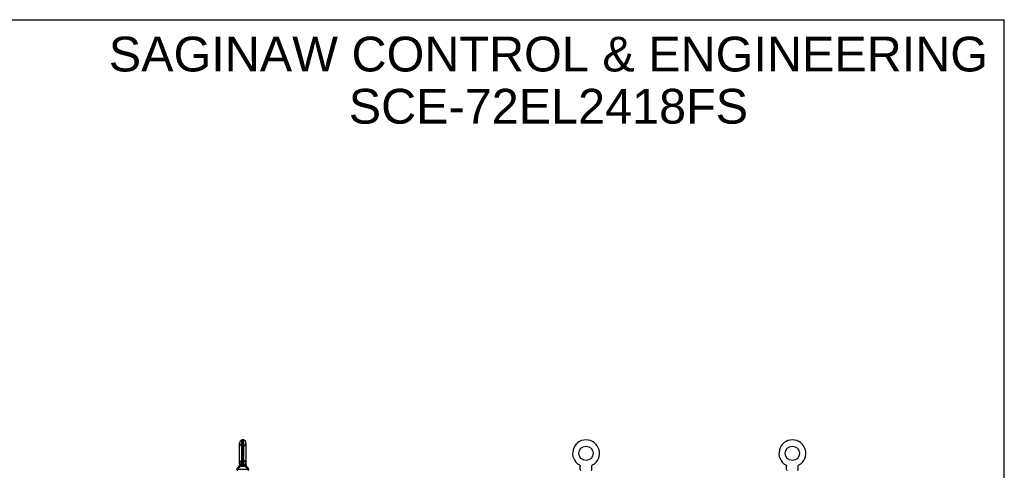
# Model space of a CAD drawing. Header units: inches. Extents: x 0 to 189, y 0 to 122.
# Tile 19 of 19: x 94 to 189, y 79 to 122. Entities that reach past the tile are written whole.
import ezdxf

# ---------------------------------------------------------------- set-up
doc = ezdxf.new("R2010")
doc.units = ezdxf.units.IN
doc.header["$LTSCALE"] = 10.388889
doc.header["$MEASUREMENT"] = 0
doc.linetypes.add('HIDDEN', pattern=[0.2, 0.1, -0.1])
doc.layers.get('0').update_dxf_attribs({"linetype": 'CONTINUOUS'})
doc.layers.add('DEFAULT_2', color=8, linetype='HIDDEN')
doc.layers.add('DIMENSIONS', color=7, linetype='CONTINUOUS')
doc.styles.get("Standard").update_dxf_attribs({"font": 'arial.ttf'})

msp = doc.modelspace()

# ---------------------------------------------------------------- linework, layer by layer
at = {"color": 7, "linetype": 'Continuous'}
for p, q in [((0, 122.222), (188.889, 122.222)), ((188.889, 0), (188.889, 122.222)), ((115.543, 79.678), (115.543, 81.653)), ((115.767, 79.55), (115.767, 81.948)), ((115.805, 81.953), (115.805, 79.545)), ((115.893, 81.953), (115.805, 81.953)), ((115.893, 79.545), (115.893, 81.953)), ((115.932, 79.55), (115.932, 81.948)), ((116.155, 79.678), (116.155, 81.653)), ((115.549, 79.535), (115.548, 79.53)), ((115.551, 79.608), (115.554, 79.623)), ((115.554, 79.623), (115.555, 79.632)), ((115.555, 79.632), (115.556, 79.64)), ((115.556, 79.64), (115.557, 79.645)), ((115.557, 79.645), (115.558, 79.652)), ((115.576, 79.569), (115.572, 79.577)), ((115.579, 79.65), (115.583, 79.647)), ((115.583, 79.647), (115.596, 79.637)), ((115.596, 79.637), (115.602, 79.632)), ((115.768, 79.543), (115.767, 79.548)), ((115.769, 79.537), (115.768, 79.543)), ((115.777, 79.5), (115.769, 79.537)), ((115.791, 79.419), (115.793, 79.429)), ((115.793, 79.429), (115.795, 79.44)), ((115.795, 79.44), (115.797, 79.45)), ((115.906, 79.429), (115.904, 79.44)), ((115.907, 79.419), (115.906, 79.429)), ((115.921, 79.5), (115.923, 79.508)), ((115.923, 79.508), (115.927, 79.527)), ((115.927, 79.527), (115.929, 79.537)), ((115.929, 79.537), (115.93, 79.543)), ((115.93, 79.543), (115.931, 79.548)), ((116.103, 79.637), (116.115, 79.647)), ((116.142, 79.642), (116.143, 79.637)), ((116.143, 79.637), (116.144, 79.63)), ((116.143, 79.579), (116.144, 79.584)), ((116.143, 79.574), (116.143, 79.579)), ((116.143, 79.569), (116.143, 79.574)), ((116.144, 79.564), (116.143, 79.569)), ((116.144, 79.63), (116.145, 79.62)), ((116.144, 79.594), (116.145, 79.599)), ((116.144, 79.589), (116.144, 79.594)), ((116.144, 79.584), (116.144, 79.589)), ((116.144, 79.559), (116.144, 79.564)), ((116.145, 79.554), (116.144, 79.559)), ((116.145, 79.62), (116.147, 79.609)), ((116.145, 79.599), (116.146, 79.604)), ((116.146, 79.549), (116.145, 79.554)), ((116.146, 79.604), (116.147, 79.608)), ((116.146, 79.545), (116.146, 79.549)), ((116.147, 79.541), (116.146, 79.545)), ((148.134, 79.546), (148.133, 79.546)), ((148.133, 79.546), (148.138, 79.543)), ((148.136, 79.544), (148.135, 79.545)), ((148.138, 79.543), (148.142, 79.54)), ((148.142, 79.54), (148.146, 79.538)), ((148.146, 79.538), (148.15, 79.535)), ((148.15, 79.535), (148.154, 79.531)), ((148.154, 79.531), (148.158, 79.528)), ((148.158, 79.528), (148.162, 79.525)), ((148.162, 79.525), (148.166, 79.521)), ((148.165, 79.521), (148.169, 79.517)), ((148.169, 79.517), (148.172, 79.513)), ((148.172, 79.514), (148.176, 79.51)), ((148.175, 79.51), (148.179, 79.506)), ((148.179, 79.506), (148.182, 79.501)), ((148.181, 79.501), (148.184, 79.497)), ((148.184, 79.497), (148.187, 79.493)), ((148.187, 79.493), (148.189, 79.488)), ((148.189, 79.488), (148.192, 79.484)), ((148.192, 79.484), (148.194, 79.479)), ((148.194, 79.479), (148.196, 79.475)), ((148.196, 79.475), (148.198, 79.47)), ((148.198, 79.47), (148.199, 79.465)), ((148.199, 79.465), (148.201, 79.46)), ((148.201, 79.46), (148.202, 79.455)), ((148.202, 79.455), (148.203, 79.45)), ((148.203, 79.45), (148.204, 79.445)), ((148.204, 79.445), (148.205, 79.44)), ((148.205, 79.44), (148.206, 79.435)), ((148.206, 79.435), (148.206, 79.43)), ((148.206, 79.43), (148.206, 79.425)), ((148.206, 79.425), (148.206, 79.421)), ((148.206, 79.107), (148.206, 79.421)), ((149.331, 79.107), (149.331, 79.421)), ((149.332, 79.435), (149.333, 79.44)), ((149.332, 79.43), (149.332, 79.435)), ((149.333, 79.445), (149.334, 79.45)), ((149.333, 79.44), (149.333, 79.445)), ((149.335, 79.455), (149.337, 79.46)), ((149.337, 79.46), (149.338, 79.465)), ((149.338, 79.465), (149.34, 79.47)), ((149.34, 79.47), (149.342, 79.475)), ((149.344, 79.479), (149.346, 79.484)), ((149.346, 79.484), (149.348, 79.488)), ((149.348, 79.488), (149.351, 79.493)), ((149.351, 79.493), (149.353, 79.497)), ((149.353, 79.497), (149.356, 79.501)), ((149.356, 79.501), (149.359, 79.506)), ((149.359, 79.506), (149.362, 79.51)), ((149.362, 79.51), (149.365, 79.514)), ((149.365, 79.513), (149.369, 79.517)), ((149.369, 79.517), (149.372, 79.521)), ((149.372, 79.521), (149.376, 79.525)), ((149.376, 79.525), (149.379, 79.528)), ((149.379, 79.528), (149.383, 79.531)), ((149.383, 79.531), (149.387, 79.535)), ((149.387, 79.535), (149.391, 79.538)), ((149.391, 79.538), (149.395, 79.54)), ((149.395, 79.54), (149.4, 79.543)), ((149.395, 79.54), (149.397, 79.541)), ((149.4, 79.543), (149.404, 79.546)), ((149.403, 79.545), (149.401, 79.544)), ((167.926, 79.546), (167.925, 79.546)), ((167.925, 79.546), (167.93, 79.543)), ((167.928, 79.544), (167.927, 79.545)), ((167.93, 79.543), (167.934, 79.54)), ((167.934, 79.54), (167.938, 79.538)), ((167.938, 79.538), (167.942, 79.535)), ((167.942, 79.535), (167.946, 79.531)), ((167.946, 79.531), (167.95, 79.528)), ((167.95, 79.528), (167.954, 79.525)), ((167.954, 79.525), (167.958, 79.521)), ((167.957, 79.521), (167.961, 79.517)), ((167.961, 79.517), (167.964, 79.513)), ((167.964, 79.514), (167.968, 79.51)), ((167.967, 79.51), (167.971, 79.506)), ((167.971, 79.506), (167.974, 79.501)), ((167.973, 79.501), (167.976, 79.497)), ((167.976, 79.497), (167.979, 79.493)), ((167.979, 79.493), (167.981, 79.488)), ((167.981, 79.488), (167.984, 79.484)), ((167.984, 79.484), (167.986, 79.479)), ((167.986, 79.479), (167.988, 79.475)), ((167.988, 79.475), (167.99, 79.47)), ((167.99, 79.47), (167.991, 79.465)), ((167.991, 79.465), (167.993, 79.46)), ((167.993, 79.46), (167.994, 79.455)), ((167.994, 79.455), (167.995, 79.45)), ((167.995, 79.45), (167.996, 79.445)), ((167.996, 79.445), (167.997, 79.44)), ((167.997, 79.44), (167.998, 79.435)), ((167.998, 79.435), (167.998, 79.43)), ((167.998, 79.43), (167.998, 79.425)), ((167.998, 79.425), (167.998, 79.421)), ((167.998, 79.107), (167.998, 79.421)), ((169.123, 79.107), (169.123, 79.421)), ((169.124, 79.435), (169.125, 79.44)), ((169.124, 79.43), (169.124, 79.435)), ((169.125, 79.445), (169.126, 79.45)), ((169.125, 79.44), (169.125, 79.445)), ((169.126, 79.45), (169.127, 79.455)), ((169.127, 79.455), (169.129, 79.46)), ((169.129, 79.46), (169.13, 79.465)), ((169.13, 79.465), (169.132, 79.47)), ((169.132, 79.47), (169.134, 79.475)), ((169.134, 79.475), (169.136, 79.479)), ((169.136, 79.479), (169.138, 79.484)), ((169.138, 79.484), (169.14, 79.488)), ((169.14, 79.488), (169.143, 79.493)), ((169.143, 79.493), (169.145, 79.497)), ((169.145, 79.497), (169.148, 79.501)), ((169.148, 79.501), (169.151, 79.506)), ((169.151, 79.506), (169.154, 79.51)), ((169.154, 79.51), (169.157, 79.514)), ((169.157, 79.513), (169.161, 79.517)), ((169.161, 79.517), (169.164, 79.521)), ((169.164, 79.521), (169.168, 79.525)), ((169.168, 79.525), (169.171, 79.528)), ((169.171, 79.528), (169.175, 79.531)), ((169.175, 79.531), (169.179, 79.535)), ((169.179, 79.535), (169.183, 79.538)), ((169.183, 79.538), (169.187, 79.54)), ((169.187, 79.54), (169.192, 79.543)), ((169.187, 79.54), (169.189, 79.541)), ((169.192, 79.543), (169.196, 79.546)), ((169.195, 79.545), (169.193, 79.544)), ((169.196, 79.546), (169.196, 79.546)), ((115.288, 79.147), (115.287, 79.146)), ((115.287, 79.146), (115.287, 79.146)), ((115.287, 79.107), (115.287, 79.146)), ((116.412, 79.107), (115.287, 79.107)), ((115.292, 79.149), (115.288, 79.147)), ((115.297, 79.151), (115.292, 79.149)), ((115.303, 79.154), (115.297, 79.151)), ((115.309, 79.158), (115.303, 79.154)), ((116.404, 79.15), (116.399, 79.153)), ((116.408, 79.148), (116.404, 79.15)), ((116.412, 79.146), (116.408, 79.148)), ((116.412, 79.107), (116.412, 79.146))]:
    msp.add_line(p, q, dxfattribs=at)
for points in [[(115.63, 79.49), (115.625, 79.478), (115.619, 79.467), (115.613, 79.455), (115.607, 79.443), (115.601, 79.432), (115.594, 79.421), (115.587, 79.41), (115.58, 79.399), (115.573, 79.388), (115.566, 79.378), (115.558, 79.368), (115.551, 79.358), (115.543, 79.348), (115.535, 79.339), (115.527, 79.33), (115.519, 79.321), (115.511, 79.312), (115.503, 79.303), (115.495, 79.295), (115.486, 79.287), (115.478, 79.279), (115.47, 79.272), (115.462, 79.265), (115.454, 79.258), (115.446, 79.251), (115.438, 79.244), (115.43, 79.238), (115.423, 79.232), (115.415, 79.226), (115.408, 79.221), (115.4, 79.215), (115.393, 79.21), (115.386, 79.205), (115.379, 79.201), (115.373, 79.196), (115.366, 79.192), (115.36, 79.188), (115.354, 79.184), (115.348, 79.18), (115.342, 79.177), (115.337, 79.174), (115.331, 79.171), (115.326, 79.168), (115.322, 79.165), (115.317, 79.162), (115.313, 79.16), (115.309, 79.158)], [(115.551, 79.608), (115.552, 79.604), (115.553, 79.599), (115.554, 79.594), (115.554, 79.589), (115.555, 79.584), (115.555, 79.579), (115.555, 79.574), (115.555, 79.569), (115.555, 79.564), (115.554, 79.559), (115.554, 79.554), (115.553, 79.55), (115.552, 79.545), (115.551, 79.54), (115.549, 79.535)], [(115.551, 79.608), (115.551, 79.608), (115.551, 79.608)], [(115.558, 79.652), (115.558, 79.653), (115.558, 79.654), (115.558, 79.655), (115.559, 79.655), (115.559, 79.656), (115.559, 79.657), (115.559, 79.657), (115.56, 79.658), (115.56, 79.658), (115.56, 79.659), (115.561, 79.659), (115.561, 79.659), (115.561, 79.659), (115.562, 79.659), (115.562, 79.66), (115.563, 79.66), (115.563, 79.66), (115.564, 79.66), (115.565, 79.659), (115.565, 79.659), (115.566, 79.659), (115.567, 79.658), (115.568, 79.658), (115.569, 79.657), (115.57, 79.657), (115.571, 79.656), (115.572, 79.655), (115.574, 79.654), (115.575, 79.653), (115.576, 79.652), (115.578, 79.651), (115.579, 79.65)], [(115.561, 79.579), (115.562, 79.583), (115.563, 79.588), (115.564, 79.592), (115.564, 79.597), (115.564, 79.602), (115.565, 79.606), (115.565, 79.611), (115.565, 79.616), (115.564, 79.62), (115.564, 79.625), (115.563, 79.629), (115.562, 79.634), (115.562, 79.638), (115.56, 79.643), (115.559, 79.647), (115.558, 79.652)], [(115.572, 79.577), (115.571, 79.579), (115.571, 79.58), (115.57, 79.582), (115.569, 79.583), (115.569, 79.584), (115.568, 79.585), (115.568, 79.586), (115.567, 79.586), (115.567, 79.587), (115.566, 79.587), (115.566, 79.587), (115.566, 79.588), (115.565, 79.588), (115.565, 79.588), (115.565, 79.588), (115.564, 79.587), (115.564, 79.587), (115.564, 79.587), (115.564, 79.586), (115.563, 79.585), (115.563, 79.585), (115.563, 79.584), (115.562, 79.583), (115.562, 79.582), (115.562, 79.58), (115.561, 79.579)], [(115.63, 79.49), (115.627, 79.493), (115.624, 79.496), (115.621, 79.499), (115.618, 79.502), (115.615, 79.506), (115.612, 79.509), (115.61, 79.512), (115.607, 79.515), (115.604, 79.519), (115.602, 79.522), (115.599, 79.525), (115.597, 79.529), (115.595, 79.532), (115.593, 79.536), (115.59, 79.539), (115.588, 79.543), (115.587, 79.546), (115.585, 79.55), (115.583, 79.553), (115.581, 79.556), (115.58, 79.559), (115.579, 79.562), (115.578, 79.564), (115.577, 79.567), (115.576, 79.569)], [(115.602, 79.632), (115.605, 79.629), (115.609, 79.627), (115.612, 79.624), (115.616, 79.621), (115.62, 79.619), (115.624, 79.616), (115.628, 79.613), (115.632, 79.61), (115.636, 79.607), (115.64, 79.604), (115.644, 79.602), (115.648, 79.599), (115.653, 79.596), (115.657, 79.593), (115.662, 79.59)], [(115.662, 79.59), (115.662, 79.587), (115.662, 79.584), (115.662, 79.581), (115.662, 79.578), (115.661, 79.575), (115.661, 79.572), (115.66, 79.568), (115.66, 79.565), (115.659, 79.561), (115.658, 79.558), (115.657, 79.554), (115.656, 79.55), (115.655, 79.546), (115.653, 79.542), (115.652, 79.538), (115.65, 79.534), (115.649, 79.53), (115.647, 79.525), (115.645, 79.521), (115.643, 79.517), (115.641, 79.512), (115.639, 79.508), (115.637, 79.504), (115.635, 79.499), (115.632, 79.495), (115.63, 79.49)], [(115.63, 79.49), (115.637, 79.485), (115.645, 79.479), (115.652, 79.474), (115.66, 79.469), (115.667, 79.464), (115.675, 79.459), (115.683, 79.455), (115.691, 79.451), (115.699, 79.447), (115.707, 79.443), (115.715, 79.44), (115.724, 79.437), (115.732, 79.434), (115.74, 79.431), (115.749, 79.428), (115.757, 79.426), (115.765, 79.424), (115.774, 79.422), (115.782, 79.42), (115.791, 79.419)], [(115.767, 79.548), (115.765, 79.548), (115.762, 79.549), (115.76, 79.549), (115.757, 79.55), (115.755, 79.551), (115.752, 79.551), (115.749, 79.552), (115.746, 79.553), (115.743, 79.554), (115.74, 79.555), (115.736, 79.556), (115.733, 79.557), (115.729, 79.558), (115.725, 79.559), (115.721, 79.561), (115.717, 79.563), (115.712, 79.564), (115.707, 79.566), (115.703, 79.568), (115.698, 79.57), (115.692, 79.573), (115.687, 79.576), (115.681, 79.579), (115.675, 79.582), (115.668, 79.586), (115.662, 79.59)], [(115.767, 79.548), (115.767, 79.548), (115.767, 79.549), (115.767, 79.549), (115.767, 79.55)], [(115.767, 79.55), (115.771, 79.549), (115.776, 79.548), (115.781, 79.547), (115.786, 79.546), (115.791, 79.546), (115.796, 79.545), (115.801, 79.545), (115.805, 79.545)], [(115.767, 79.548), (115.772, 79.547), (115.776, 79.546), (115.781, 79.545), (115.786, 79.545), (115.791, 79.544), (115.796, 79.544), (115.801, 79.544), (115.805, 79.544)], [(115.791, 79.419), (115.79, 79.424), (115.79, 79.429), (115.789, 79.435), (115.788, 79.44), (115.787, 79.445), (115.786, 79.451), (115.786, 79.456), (115.785, 79.461), (115.784, 79.466), (115.783, 79.471), (115.782, 79.476), (115.781, 79.481), (115.78, 79.486), (115.779, 79.49), (115.777, 79.5)], [(115.791, 79.419), (115.801, 79.419), (115.81, 79.42), (115.82, 79.42), (115.83, 79.42), (115.839, 79.421), (115.849, 79.421)], [(115.797, 79.45), (115.797, 79.455), (115.798, 79.46), (115.799, 79.465), (115.8, 79.47), (115.801, 79.475), (115.801, 79.48), (115.802, 79.484), (115.802, 79.489), (115.803, 79.493), (115.803, 79.498), (115.804, 79.502), (115.804, 79.506), (115.805, 79.51), (115.805, 79.514), (115.805, 79.518), (115.805, 79.521), (115.806, 79.524), (115.806, 79.528), (115.806, 79.531), (115.806, 79.534), (115.806, 79.537), (115.806, 79.539), (115.806, 79.542), (115.805, 79.544)], [(115.805, 79.545), (115.816, 79.545), (115.827, 79.546), (115.838, 79.546), (115.849, 79.546)], [(115.805, 79.544), (115.805, 79.544), (115.805, 79.545), (115.805, 79.545), (115.805, 79.545)], [(115.849, 79.546), (115.86, 79.546), (115.871, 79.546), (115.882, 79.545), (115.893, 79.545)], [(115.849, 79.421), (115.856, 79.421), (115.864, 79.421), (115.871, 79.42), (115.878, 79.42), (115.886, 79.42), (115.893, 79.42), (115.9, 79.419), (115.907, 79.419)], [(115.893, 79.545), (115.898, 79.545), (115.903, 79.545), (115.908, 79.546), (115.912, 79.546), (115.917, 79.547), (115.922, 79.548), (115.927, 79.549), (115.932, 79.55)], [(115.893, 79.544), (115.898, 79.544), (115.903, 79.544), (115.908, 79.544), (115.912, 79.545), (115.917, 79.545), (115.922, 79.546), (115.927, 79.547), (115.931, 79.548)], [(115.893, 79.544), (115.893, 79.544), (115.893, 79.545), (115.893, 79.545), (115.893, 79.545)], [(115.904, 79.44), (115.902, 79.45), (115.901, 79.455), (115.9, 79.46), (115.899, 79.465), (115.899, 79.47), (115.898, 79.475), (115.897, 79.48), (115.896, 79.484), (115.896, 79.489), (115.895, 79.493), (115.895, 79.498), (115.894, 79.502), (115.894, 79.506), (115.894, 79.51), (115.893, 79.514), (115.893, 79.518), (115.893, 79.521), (115.893, 79.524), (115.893, 79.528), (115.893, 79.531), (115.893, 79.534), (115.893, 79.537), (115.893, 79.539), (115.893, 79.542), (115.893, 79.544)], [(115.907, 79.419), (115.916, 79.42), (115.925, 79.422), (115.933, 79.424), (115.941, 79.426), (115.95, 79.428), (115.958, 79.431), (115.967, 79.434), (115.975, 79.437), (115.983, 79.44), (115.991, 79.443), (115.999, 79.447), (116.007, 79.451), (116.015, 79.455), (116.023, 79.459), (116.031, 79.464), (116.039, 79.469), (116.046, 79.474), (116.054, 79.479), (116.061, 79.485), (116.068, 79.49)], [(115.907, 79.419), (115.908, 79.424), (115.909, 79.429), (115.91, 79.435), (115.91, 79.44), (115.911, 79.445), (115.912, 79.451), (115.913, 79.456), (115.914, 79.461), (115.915, 79.466), (115.915, 79.471), (115.916, 79.476), (115.917, 79.481), (115.918, 79.486)], [(115.918, 79.486), (115.92, 79.495), (115.921, 79.5)], [(116.036, 79.59), (116.029, 79.585), (116.022, 79.581), (116.015, 79.578), (116.008, 79.574), (116.002, 79.571), (115.995, 79.568), (115.989, 79.565), (115.983, 79.563), (115.978, 79.561), (115.973, 79.559), (115.968, 79.557), (115.963, 79.556), (115.958, 79.555), (115.954, 79.553), (115.95, 79.552), (115.946, 79.551), (115.942, 79.55), (115.938, 79.549), (115.935, 79.548), (115.931, 79.548)], [(115.931, 79.548), (115.932, 79.548), (115.932, 79.549), (115.932, 79.549), (115.932, 79.55)], [(116.036, 79.59), (116.041, 79.593), (116.045, 79.596), (116.05, 79.599), (116.054, 79.602), (116.058, 79.604), (116.063, 79.607), (116.067, 79.61), (116.071, 79.613), (116.075, 79.616), (116.079, 79.619), (116.082, 79.621), (116.086, 79.624), (116.09, 79.627), (116.093, 79.629), (116.096, 79.632), (116.103, 79.637)], [(116.068, 79.49), (116.066, 79.495), (116.064, 79.499), (116.061, 79.504), (116.059, 79.508), (116.057, 79.512), (116.055, 79.517), (116.053, 79.521), (116.051, 79.525), (116.05, 79.53), (116.048, 79.534), (116.046, 79.538), (116.045, 79.542), (116.044, 79.546), (116.042, 79.55), (116.041, 79.554), (116.04, 79.558), (116.039, 79.561), (116.039, 79.565), (116.038, 79.568), (116.037, 79.572), (116.037, 79.575), (116.037, 79.578), (116.036, 79.581), (116.036, 79.584), (116.036, 79.587), (116.036, 79.59)], [(116.123, 79.569), (116.122, 79.567), (116.121, 79.564), (116.12, 79.562), (116.118, 79.559), (116.117, 79.556), (116.115, 79.553), (116.114, 79.55), (116.112, 79.546), (116.11, 79.543), (116.108, 79.539), (116.106, 79.536), (116.104, 79.532), (116.101, 79.529), (116.099, 79.525), (116.096, 79.522), (116.094, 79.519), (116.091, 79.515), (116.089, 79.512), (116.086, 79.509), (116.083, 79.506), (116.08, 79.502), (116.077, 79.499), (116.074, 79.496), (116.071, 79.493), (116.068, 79.49)], [(116.399, 79.153), (116.392, 79.156), (116.389, 79.158), (116.385, 79.16), (116.381, 79.162), (116.377, 79.165), (116.372, 79.168), (116.367, 79.171), (116.362, 79.174), (116.356, 79.177), (116.351, 79.18), (116.345, 79.184), (116.339, 79.188), (116.332, 79.192), (116.326, 79.196), (116.319, 79.201), (116.312, 79.205), (116.305, 79.21), (116.298, 79.215), (116.291, 79.221), (116.283, 79.226), (116.276, 79.232), (116.268, 79.238), (116.26, 79.244), (116.252, 79.251), (116.244, 79.258), (116.236, 79.265), (116.228, 79.272), (116.22, 79.279), (116.212, 79.287), (116.204, 79.295), (116.196, 79.303), (116.187, 79.312), (116.179, 79.321), (116.171, 79.33), (116.163, 79.339), (116.156, 79.348), (116.148, 79.358), (116.14, 79.368), (116.133, 79.378), (116.125, 79.388), (116.118, 79.399), (116.111, 79.41), (116.104, 79.421), (116.098, 79.432), (116.091, 79.443), (116.085, 79.455), (116.079, 79.467), (116.074, 79.478), (116.068, 79.49)], [(116.115, 79.647), (116.119, 79.65), (116.121, 79.651), (116.122, 79.652), (116.124, 79.653), (116.125, 79.654), (116.126, 79.655), (116.127, 79.656), (116.128, 79.657), (116.129, 79.657), (116.13, 79.658), (116.131, 79.658), (116.132, 79.659), (116.133, 79.659), (116.134, 79.659), (116.134, 79.66), (116.135, 79.66), (116.135, 79.66), (116.136, 79.66), (116.136, 79.659), (116.137, 79.659), (116.137, 79.659), (116.138, 79.659), (116.138, 79.659), (116.138, 79.658), (116.139, 79.658), (116.139, 79.657), (116.139, 79.657), (116.139, 79.656), (116.14, 79.655), (116.14, 79.655), (116.14, 79.654), (116.14, 79.653), (116.14, 79.652)], [(116.137, 79.579), (116.137, 79.58), (116.136, 79.582), (116.136, 79.583), (116.136, 79.584), (116.135, 79.585), (116.135, 79.585), (116.135, 79.586), (116.134, 79.587), (116.134, 79.587), (116.134, 79.587), (116.134, 79.588), (116.133, 79.588), (116.133, 79.588), (116.133, 79.588), (116.132, 79.587), (116.132, 79.587), (116.131, 79.587), (116.131, 79.586), (116.131, 79.586), (116.13, 79.585), (116.13, 79.584), (116.129, 79.583), (116.128, 79.582), (116.128, 79.58), (116.127, 79.579), (116.126, 79.577), (116.123, 79.569)], [(116.137, 79.579), (116.136, 79.583), (116.135, 79.588), (116.135, 79.592), (116.134, 79.597), (116.134, 79.602), (116.134, 79.606), (116.134, 79.611), (116.134, 79.616), (116.134, 79.62), (116.135, 79.625), (116.135, 79.629), (116.136, 79.634), (116.137, 79.638), (116.138, 79.643), (116.139, 79.647), (116.14, 79.652)], [(116.14, 79.652), (116.141, 79.649), (116.142, 79.642)], [(116.147, 79.609), (116.147, 79.608), (116.147, 79.608), (116.147, 79.608)], [(149.331, 79.421), (149.331, 79.425), (149.332, 79.43)], [(149.331, 79.421), (149.331, 79.425), (149.332, 79.43)], [(149.334, 79.45), (149.335, 79.455), (149.337, 79.46)], [(149.342, 79.475), (149.344, 79.479), (149.346, 79.484)], [(169.123, 79.421), (169.123, 79.425), (169.124, 79.43)], [(169.123, 79.421), (169.123, 79.425), (169.124, 79.43)]]:
    msp.add_lwpolyline(points, dxfattribs=at)
for centre in [(148.769, 80.666), (168.561, 80.666)]:
    msp.add_circle(centre, 0.688, dxfattribs=at)
for centre, radius, start, end in [((115.849, 81.653), 0.306, 105.63034, 180), ((115.805, 81.809), 0.144, 90, 105.63034), ((115.893, 81.809), 0.144, 74.36966, 90), ((115.849, 81.653), 0.306, 0, 74.36966), ((148.769, 80.666), 1.288, 299.50527, 240.49473), ((168.561, 80.666), 1.288, 299.50526, 240.49473), ((115.051, 79.694), 0.523, 304.66237, 347.23895), ((115.849, 79.678), 0.306, 180, 193.20532), ((116.647, 79.694), 0.523, 192.7611, 235.33763), ((115.849, 79.678), 0.306, 346.79468, 360), ((115.43, 79.146), 0.144, 124.66237, 180), ((115.356, 79.107), 0.069, 180, 265), ((116.343, 79.107), 0.069, 275, 360), ((116.268, 79.146), 0.144, 360, 55.33763), ((148.275, 79.107), 0.069, 180, 265), ((149.262, 79.107), 0.069, 275, 360), ((168.067, 79.107), 0.069, 180, 265), ((169.054, 79.107), 0.069, 275, 360)]:
    msp.add_arc(centre, radius, start, end, dxfattribs=at)
at = {"layer": 'DEFAULT_2', "color": 8, "linetype": 'HIDDEN'}
for p, q in [((115.893, 81.353), (115.805, 81.353)), ((115.555, 79.632), (115.555, 79.63)), ((115.556, 79.64), (115.556, 79.637)), ((115.557, 79.649), (115.557, 79.642)), ((115.561, 79.659), (115.561, 79.659)), ((115.569, 79.657), (115.568, 79.658)), ((115.599, 79.635), (115.596, 79.637)), ((115.662, 79.59), (115.657, 79.593)), ((115.668, 79.586), (115.669, 79.586)), ((115.683, 79.455), (115.675, 79.459)), ((115.691, 79.451), (115.691, 79.451)), ((115.746, 79.553), (115.746, 79.553)), ((115.762, 79.549), (115.762, 79.549)), ((115.767, 79.548), (115.767, 79.545)), ((115.768, 79.54), (115.77, 79.534)), ((115.77, 79.534), (115.77, 79.531)), ((115.796, 79.445), (115.795, 79.44)), ((115.893, 79.978), (115.805, 79.978)), ((115.805, 79.544), (115.805, 79.544)), ((115.893, 79.544), (115.893, 79.542)), ((115.893, 79.544), (115.893, 79.544)), ((115.893, 79.537), (115.893, 79.534)), ((115.904, 79.44), (115.905, 79.434)), ((115.906, 79.429), (115.906, 79.424)), ((115.921, 79.5), (115.92, 79.495)), ((115.923, 79.508), (115.922, 79.504)), ((115.927, 79.527), (115.926, 79.52)), ((115.928, 79.531), (115.927, 79.527)), ((115.93, 79.54), (115.929, 79.537)), ((115.931, 79.545), (115.93, 79.543)), ((115.934, 79.548), (115.936, 79.549)), ((115.938, 79.549), (115.939, 79.549)), ((115.941, 79.55), (115.942, 79.55)), ((115.946, 79.551), (115.947, 79.551)), ((115.949, 79.552), (115.95, 79.552)), ((115.952, 79.553), (115.956, 79.554)), ((115.958, 79.555), (115.959, 79.555)), ((115.962, 79.556), (115.963, 79.556)), ((115.978, 79.561), (115.978, 79.561)), ((115.995, 79.568), (115.996, 79.568)), ((116.029, 79.585), (116.03, 79.586)), ((116.041, 79.593), (116.036, 79.59)), ((116.106, 79.639), (116.103, 79.637)), ((116.14, 79.652), (116.14, 79.653)), ((116.141, 79.649), (116.14, 79.652)), ((116.142, 79.642), (116.141, 79.645)), ((116.143, 79.637), (116.142, 79.64)), ((116.144, 79.63), (116.143, 79.632)), ((116.146, 79.613), (116.146, 79.613)), ((116.147, 79.608), (116.147, 79.609)), ((148.141, 79.541), (148.142, 79.54)), ((149.404, 79.546), (149.404, 79.546)), ((167.925, 79.546), (167.925, 79.546)), ((167.933, 79.541), (167.934, 79.54))]:
    msp.add_line(p, q, dxfattribs=at)
for points in [[(115.56, 79.659), (115.56, 79.658), (115.56, 79.658), (115.559, 79.657), (115.559, 79.657), (115.559, 79.656), (115.559, 79.655), (115.558, 79.655), (115.558, 79.654), (115.558, 79.653), (115.558, 79.652)], [(115.563, 79.66), (115.562, 79.66), (115.562, 79.659), (115.561, 79.659)], [(115.562, 79.58), (115.562, 79.582), (115.562, 79.583), (115.563, 79.584), (115.563, 79.585), (115.563, 79.585), (115.564, 79.586), (115.564, 79.587), (115.564, 79.587), (115.564, 79.587)], [(115.567, 79.658), (115.566, 79.659), (115.565, 79.659), (115.565, 79.659), (115.564, 79.66), (115.563, 79.66)], [(115.565, 79.588), (115.565, 79.588), (115.565, 79.588), (115.566, 79.588), (115.566, 79.587), (115.566, 79.587), (115.567, 79.587), (115.567, 79.586), (115.568, 79.586), (115.568, 79.585), (115.569, 79.584), (115.569, 79.583), (115.57, 79.582)], [(115.579, 79.65), (115.578, 79.651), (115.576, 79.652), (115.575, 79.653), (115.574, 79.654), (115.572, 79.655), (115.571, 79.656)], [(115.571, 79.58), (115.571, 79.579), (115.572, 79.577)], [(115.576, 79.569), (115.577, 79.567), (115.578, 79.564)], [(115.58, 79.559), (115.581, 79.556), (115.583, 79.553), (115.585, 79.55), (115.587, 79.546)], [(115.588, 79.543), (115.59, 79.539), (115.593, 79.536), (115.595, 79.532), (115.597, 79.529), (115.599, 79.525), (115.602, 79.522), (115.604, 79.519), (115.607, 79.515), (115.61, 79.512), (115.612, 79.509), (115.615, 79.506), (115.618, 79.502), (115.621, 79.499), (115.624, 79.496)], [(115.628, 79.613), (115.624, 79.616), (115.62, 79.619), (115.616, 79.621), (115.612, 79.624), (115.609, 79.627), (115.605, 79.629), (115.602, 79.632)], [(115.652, 79.474), (115.645, 79.479), (115.637, 79.485)], [(115.675, 79.582), (115.676, 79.581), (115.683, 79.577), (115.691, 79.574), (115.698, 79.57), (115.706, 79.567), (115.707, 79.566)], [(115.732, 79.434), (115.724, 79.437), (115.715, 79.44), (115.707, 79.443), (115.699, 79.447)], [(115.712, 79.564), (115.713, 79.564), (115.721, 79.561), (115.721, 79.561)], [(115.725, 79.559), (115.727, 79.559), (115.729, 79.558)], [(115.733, 79.557), (115.734, 79.556), (115.736, 79.556)], [(115.74, 79.555), (115.74, 79.555), (115.743, 79.554)], [(115.749, 79.552), (115.752, 79.551), (115.752, 79.551)], [(115.755, 79.551), (115.757, 79.55), (115.757, 79.55)], [(115.791, 79.419), (115.782, 79.42), (115.774, 79.422), (115.765, 79.424), (115.757, 79.426)], [(115.767, 79.55), (115.767, 79.549), (115.767, 79.549), (115.767, 79.548), (115.767, 79.548)], [(115.779, 79.49), (115.78, 79.486), (115.781, 79.481), (115.782, 79.476), (115.783, 79.471), (115.784, 79.466), (115.785, 79.461), (115.786, 79.456), (115.786, 79.451), (115.787, 79.445), (115.788, 79.44), (115.789, 79.435), (115.79, 79.429), (115.79, 79.424), (115.791, 79.419)], [(115.794, 79.434), (115.792, 79.424), (115.791, 79.419)], [(115.8, 79.47), (115.799, 79.465), (115.798, 79.46), (115.797, 79.455)], [(115.805, 79.51), (115.804, 79.506), (115.804, 79.502), (115.803, 79.498), (115.803, 79.493), (115.802, 79.489), (115.802, 79.484), (115.801, 79.48)], [(115.805, 79.545), (115.805, 79.545), (115.805, 79.545)], [(115.806, 79.537), (115.806, 79.534), (115.806, 79.531), (115.806, 79.528), (115.806, 79.524), (115.805, 79.521), (115.805, 79.518), (115.805, 79.514)], [(115.871, 79.42), (115.869, 79.42), (115.859, 79.421), (115.856, 79.421)], [(115.9, 79.419), (115.898, 79.419), (115.888, 79.42), (115.886, 79.42)], [(115.893, 79.545), (115.893, 79.545), (115.893, 79.545)], [(115.893, 79.531), (115.893, 79.528), (115.893, 79.524)], [(115.894, 79.51), (115.894, 79.506), (115.894, 79.502), (115.895, 79.498), (115.895, 79.493), (115.896, 79.489), (115.896, 79.484)], [(115.899, 79.47), (115.899, 79.465), (115.9, 79.46)], [(115.909, 79.429), (115.908, 79.424), (115.907, 79.419)], [(115.933, 79.424), (115.924, 79.422), (115.916, 79.42), (115.907, 79.419)], [(115.915, 79.466), (115.914, 79.461), (115.913, 79.456), (115.912, 79.451), (115.911, 79.445), (115.91, 79.44), (115.91, 79.435)], [(115.918, 79.486), (115.917, 79.481), (115.916, 79.476), (115.915, 79.471)], [(115.932, 79.549), (115.932, 79.549), (115.932, 79.548), (115.931, 79.548)], [(115.958, 79.431), (115.95, 79.428), (115.941, 79.426)], [(115.966, 79.557), (115.97, 79.558), (115.973, 79.559)], [(115.991, 79.443), (115.983, 79.44), (115.975, 79.437)], [(115.982, 79.563), (115.986, 79.564), (115.991, 79.566)], [(116.015, 79.455), (116.007, 79.451), (115.999, 79.447)], [(116.001, 79.57), (116.006, 79.573), (116.012, 79.576), (116.017, 79.579), (116.024, 79.582)], [(116.061, 79.485), (116.054, 79.479), (116.046, 79.474), (116.039, 79.469), (116.031, 79.464), (116.023, 79.459), (116.023, 79.459)], [(116.1, 79.635), (116.096, 79.632), (116.093, 79.629), (116.09, 79.627), (116.086, 79.624), (116.082, 79.621), (116.079, 79.619), (116.075, 79.616), (116.071, 79.613)], [(116.074, 79.496), (116.077, 79.499), (116.08, 79.502), (116.083, 79.506), (116.086, 79.509), (116.089, 79.512), (116.091, 79.515), (116.094, 79.519), (116.096, 79.522), (116.099, 79.525), (116.101, 79.529), (116.104, 79.532), (116.106, 79.536), (116.108, 79.539), (116.11, 79.543), (116.112, 79.546), (116.114, 79.55), (116.115, 79.553), (116.117, 79.556)], [(116.134, 79.66), (116.134, 79.659), (116.133, 79.659), (116.132, 79.659), (116.131, 79.658), (116.13, 79.658), (116.129, 79.657), (116.128, 79.657), (116.127, 79.656), (116.126, 79.655), (116.125, 79.654), (116.124, 79.653), (116.122, 79.652), (116.121, 79.651), (116.119, 79.65), (116.117, 79.649)], [(116.118, 79.559), (116.12, 79.562), (116.121, 79.564), (116.122, 79.567), (116.123, 79.569)], [(116.126, 79.576), (116.126, 79.577), (116.127, 79.579), (116.128, 79.58), (116.128, 79.582), (116.129, 79.583), (116.13, 79.584), (116.13, 79.585)], [(116.131, 79.586), (116.131, 79.586), (116.131, 79.587)], [(116.132, 79.587), (116.132, 79.587), (116.133, 79.588), (116.133, 79.588)], [(116.133, 79.588), (116.134, 79.588), (116.134, 79.587)], [(116.134, 79.587), (116.134, 79.587), (116.135, 79.586), (116.135, 79.585), (116.135, 79.585), (116.136, 79.584), (116.136, 79.583), (116.136, 79.582), (116.137, 79.58), (116.137, 79.579)], [(116.139, 79.658), (116.138, 79.658), (116.138, 79.659), (116.138, 79.659), (116.137, 79.659), (116.137, 79.659), (116.136, 79.659)], [(116.14, 79.655), (116.14, 79.655), (116.139, 79.656), (116.139, 79.657)], [(116.145, 79.619), (116.145, 79.62), (116.145, 79.62)]]:
    msp.add_lwpolyline(points, dxfattribs=at)
for centre, radius, start, end in [((115.849, 81.653), 0.306, 180, 254.36966), ((115.805, 81.497), 0.144, 254.36966, 270), ((115.893, 81.497), 0.144, 270, 285.63034), ((115.849, 81.653), 0.306, 285.63034, 360), ((115.849, 79.678), 0.306, 105.63034, 180), ((115.805, 79.834), 0.144, 90, 105.63034), ((115.893, 79.834), 0.144, 74.36966, 90), ((115.849, 79.678), 0.306, 0, 74.36966), ((115.356, 79.107), 0.069, 265, 270), ((116.343, 79.107), 0.069, 270, 275), ((148.275, 79.107), 0.069, 265, 270), ((149.262, 79.107), 0.069, 270, 275), ((168.067, 79.107), 0.069, 265, 270), ((169.054, 79.107), 0.069, 270, 275)]:
    msp.add_arc(centre, radius, start, end, dxfattribs=at)

# ---------------------------------------------------------------- texts
at = {"layer": 'DIMENSIONS', "color": 2, "linetype": 'Continuous', "insert": (145.159, 120.596), "char_height": 3.33333, "width": 84.18835, "attachment_point": 2, "line_spacing_factor": 0.9}
msp.add_mtext('SAGINAW CONTROL & ENGINEERING\\PSCE-72EL2418FS', dxfattribs=at)

doc.saveas('drawing.dxf')
